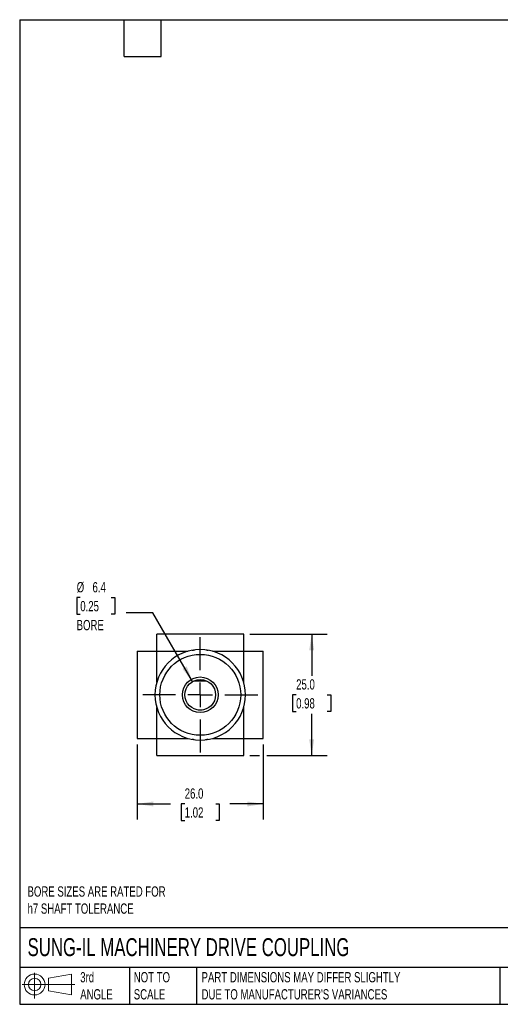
# Model space of a CAD drawing. Header units: millimetres. Extents: x 6 to 273, y 6 to 210.
# Tile 1 of 3: x 6 to 106, y 6 to 210. Entities that reach past the tile are written whole.
import ezdxf

# ---------------------------------------------------------------- set-up
doc = ezdxf.new("R2010")
doc.units = ezdxf.units.MM
doc.linetypes.add('SLD-Center', pattern=[19.05, 15.24, -1.27, 1.27, -1.27])
doc.linetypes.add('SLD-Solid', pattern=[0])
doc.layers.add('CENTER', color=40, linetype='SLD-Center')
doc.layers.add('SLD-DEFPOINTS', color=7, linetype='Continuous')
doc.layers.add('DIMENSIONS', color=140, linetype='SLD-Solid', lineweight=25)
doc.layers.add('TEXT', color=140, linetype='SLD-Solid', lineweight=25)
doc.styles.add('SLDTEXTSTYLE0', font='TXT', dxfattribs={"width": 0.7})
doc.dimstyles.new('SLDDIMSTYLE2', dxfattribs={"dimtxt": 2.158008, "dimasz": 3.302, "dimexe": 0, "dimexo": 0.0625, "dimgap": 0.539502, "dimtad": 0, "dimtih": 1, "dimtoh": 1, "dimdec": 1, "dimrnd": 1e-09, "dimzin": 12, "dimdsep": 46, "dimtxsty": 'SLDTEXTSTYLE0', "dimsah": 1, "dimcen": 0, "dimadec": 0, "dimazin": 3, "dimtfac": 1, "dimtdec": 1, "dimtofl": 0, "dimtmove": 0, "dimatfit": 3, "dimfxl": 0, "dimfrac": 2, "dimtolj": 1, "dimtzin": 12, "dimarcsym": 0})
doc.dimstyles.new('SLDDIMSTYLE4', dxfattribs={"dimtxt": 2.158008, "dimasz": 3.302, "dimexe": 0, "dimexo": 0.0625, "dimgap": 0.539502, "dimtad": 0, "dimtih": 1, "dimtoh": 1, "dimdec": 1, "dimrnd": 1e-09, "dimzin": 4, "dimdsep": 46, "dimtxsty": 'SLDTEXTSTYLE0', "dimsah": 1, "dimcen": 0.09, "dimadec": 0, "dimazin": 1, "dimtfac": 1, "dimtdec": 1, "dimtofl": 0, "dimtmove": 0, "dimatfit": 3, "dimfxl": 0, "dimfrac": 2, "dimtolj": 1, "dimtzin": 12, "dimarcsym": 0})

# ---------------------------------------------------------------- blocks, each defined once
blk = doc.blocks.new('Block11')
at = {"color": 7, "linetype": 'SLD-Solid', "lineweight": 18}
for p, q in [((2.59, 5.31), (2.59, 0)), ((5.48, 4.17), (10.18, 5.03)), ((5.48, 1.6), (5.48, 4.17)), ((10.18, 5.03), (10.18, 0.73)), ((0, 2.88), (10.87, 2.88)), ((5.48, 1.6), (10.18, 0.73))]:
    blk.add_line(p, q, dxfattribs=at)
for radius in [2.15, 1.29]:
    blk.add_circle((2.59, 2.88), radius, dxfattribs=at)
blk = doc.blocks.new('Block12')
at = {"layer": 'SLD-DEFPOINTS'}
blk.add_blockref('Block11', (0, 0), dxfattribs=at)
blk = doc.blocks.new('_D_9')
at = {"layer": 'DIMENSIONS'}
for p, q in [((18.86, 90.28), (18.14, 90.28)), ((18.14, 90.28), (18.14, 86.85)), ((25.27, 90.28), (26, 90.28)), ((26, 90.28), (26, 86.85)), ((18.14, 86.85), (18.86, 86.85)), ((26, 86.85), (25.27, 86.85)), ((33.87, 87.15), (28.31, 87.15)), ((42.05, 72.97), (33.87, 87.15))]:
    blk.add_line(p, q, dxfattribs=at)
blk.add_solid([(42.05, 72.97), (40.84, 76.08), (39.96, 75.57)], dxfattribs=at)
at = {"layer": 'DIMENSIONS', "char_height": 2.117, "attachment_point": 1, "style": 'SLDTEXTSTYLE0'}
for s, insert in [('%%c', (18.13, 93.49)), ('6.4', (21.39, 93.49)), ('0.25', (18.86, 89.58)), ('BORE', (18.11, 85.67))]:
    blk.add_mtext(s, dxfattribs=dict(at, insert=insert))
blk = doc.blocks.new('_D_10')
at = {"layer": 'DIMENSIONS'}
for p, q in [((30.63, 59.95), (30.63, 44.52)), ((56.65, 59.95), (56.65, 44.52)), ((30.63, 47.7), (37.51, 47.7)), ((40.43, 47.7), (39.71, 47.7)), ((39.71, 47.7), (39.71, 44.27)), ((46.85, 47.7), (47.57, 47.7)), ((47.57, 47.7), (47.57, 44.27)), ((56.65, 47.7), (49.77, 47.7)), ((39.71, 44.27), (40.43, 44.27)), ((47.57, 44.27), (46.85, 44.27))]:
    blk.add_line(p, q, dxfattribs=at)
for points in [[(30.63, 47.7), (33.93, 47.19), (33.93, 48.21)], [(56.65, 47.7), (53.35, 48.21), (53.35, 47.19)]]:
    blk.add_solid(points, dxfattribs=at)
at = {"layer": 'DIMENSIONS', "char_height": 2.117, "attachment_point": 1, "style": 'SLDTEXTSTYLE0'}
for s, insert in [('26.0', (40.43, 50.91)), ('1.02', (40.43, 47))]:
    blk.add_mtext(s, dxfattribs=dict(at, insert=insert))
blk = doc.blocks.new('_D_11')
at = {"layer": 'DIMENSIONS'}
for p, q in [((53.91, 82.72), (69.83, 82.72)), ((66.65, 82.72), (66.65, 74.13)), ((63.44, 70.22), (62.72, 70.22)), ((62.72, 70.22), (62.72, 66.79)), ((69.86, 70.22), (70.58, 70.22)), ((70.58, 70.22), (70.58, 66.79)), ((62.72, 66.79), (63.44, 66.79)), ((66.65, 57.72), (66.65, 66.31)), ((70.58, 66.79), (69.86, 66.79)), ((53.91, 57.72), (55.89, 57.72)), ((57.41, 57.72), (69.83, 57.72))]:
    blk.add_line(p, q, dxfattribs=at)
for points in [[(66.65, 82.72), (66.14, 79.42), (67.16, 79.42)], [(66.65, 57.72), (67.16, 61.02), (66.14, 61.02)]]:
    blk.add_solid(points, dxfattribs=at)
at = {"layer": 'DIMENSIONS', "char_height": 2.117, "attachment_point": 1, "style": 'SLDTEXTSTYLE0'}
for s, insert in [('25.0', (63.44, 73.43)), ('0.98', (63.44, 69.52))]:
    blk.add_mtext(s, dxfattribs=dict(at, insert=insert))
blk = doc.blocks.new('SW_CENTERMARKSYMBOL_3')
at = {"layer": 'CENTER', "color": 0}
for p, q in [((0, 5.08), (0, 11.89)), ((0, 0), (0, 2.54)), ((-5.08, 0), (-11.89, 0)), ((0, 0), (-2.54, 0)), ((0, 0), (0, -2.54)), ((0, 0), (2.54, 0)), ((5.08, 0), (11.89, 0)), ((0, -5.08), (0, -11.89))]:
    blk.add_line(p, q, dxfattribs=at)

msp = doc.modelspace()

# ---------------------------------------------------------------- linework, layer by layer
for p, q in [((52.64, 82.72), (34.64, 82.72)), ((30.63, 79.22), (30.63, 61.22)), ((34.66, 79.22), (41.11, 79.22)), ((34.66, 72.83), (34.66, 79.22)), ((46.17, 79.22), (52.62, 79.22)), ((52.62, 72.83), (52.62, 79.22)), ((56.65, 61.22), (56.65, 79.22)), ((42.35, 73.12), (42.39, 73.08)), ((42.39, 73.08), (44.89, 73.08)), ((44.89, 73.08), (44.93, 73.12)), ((34.66, 61.22), (34.66, 67.61)), ((43.66, 67.07), (43.24, 67.07)), ((44.04, 67.07), (43.66, 67.07)), ((52.62, 61.22), (52.62, 67.61)), ((34.66, 61.22), (41.11, 61.22)), ((46.17, 61.22), (52.62, 61.22)), ((34.64, 57.72), (52.64, 57.72))]:
    msp.add_line(p, q)
for radius in [8.35, 3.68, 3.17]:
    msp.add_circle((43.64, 70.22), radius)
for start, end in [(90, 270), (270, 90)]:
    msp.add_arc((43.64, 70.22), 9.35, start, end)
for points, knots in [([(34.64, 79.22), (34.64, 79.39), (34.64, 79.75), (34.64, 80.25), (34.64, 80.72), (34.64, 81.14), (34.64, 81.52), (34.64, 81.87), (34.64, 82.17), (34.64, 82.43), (34.64, 82.6), (34.64, 82.7), (34.64, 82.71), (34.64, 82.71)], [0, 0, 0, 0, 0.081028, 0.162072, 0.243299, 0.324935, 0.407429, 0.491062, 0.593033, 0.696907, 0.802446, 0.909173, 1, 1, 1, 1]), ([(52.64, 79.22), (52.64, 79.39), (52.64, 79.75), (52.64, 80.25), (52.64, 80.72), (52.64, 81.14), (52.64, 81.52), (52.64, 81.87), (52.64, 82.17), (52.64, 82.43), (52.64, 82.6), (52.64, 82.7), (52.64, 82.71), (52.64, 82.71)], [0, 0, 0, 0, 0.081028, 0.162072, 0.243299, 0.324935, 0.407429, 0.491062, 0.593033, 0.696907, 0.802446, 0.909173, 1, 1, 1, 1]), ([(42, 79.42), (42, 79.42), (41.99, 79.42), (42.05, 79.43), (42.14, 79.45), (42.28, 79.47), (42.42, 79.49), (42.52, 79.5), (42.55, 79.5)], [0, 0, 0, 0, 0.12787, 0.32067, 0.51901, 0.712903, 0.912269, 1, 1, 1, 1]), ([(44.93, 79.48), (44.97, 79.47), (45.06, 79.46), (45.17, 79.44), (45.25, 79.43), (45.29, 79.42), (45.29, 79.42), (45.28, 79.42)], [0, 0, 0, 0, 0.149456, 0.400419, 0.658803, 0.907151, 1, 1, 1, 1]), ([(30.63, 79.22), (30.63, 79.22), (30.62, 79.22), (30.67, 79.22), (30.79, 79.22), (31.02, 79.22), (31.33, 79.22), (31.7, 79.22), (32.11, 79.22), (32.55, 79.22), (33.03, 79.22), (33.55, 79.22), (34.1, 79.22), (34.47, 79.22), (34.66, 79.22)], [0, 0, 0, 0, 0.001635, 0.105558, 0.209008, 0.311586, 0.413006, 0.513111, 0.595635, 0.677367, 0.758461, 0.839205, 0.919675, 1, 1, 1, 1]), ([(52.62, 79.22), (52.81, 79.22), (53.18, 79.22), (53.73, 79.22), (54.25, 79.22), (54.73, 79.22), (55.17, 79.22), (55.58, 79.22), (55.95, 79.22), (56.26, 79.22), (56.49, 79.22), (56.61, 79.22), (56.66, 79.22), (56.65, 79.22), (56.65, 79.22)], [0, 0, 0, 0, 0.080325, 0.160795, 0.241539, 0.322633, 0.404365, 0.486889, 0.586994, 0.688414, 0.790992, 0.894442, 0.998365, 1, 1, 1, 1]), ([(30.63, 61.22), (30.63, 61.22), (30.62, 61.22), (30.67, 61.22), (30.79, 61.22), (31.02, 61.22), (31.33, 61.22), (31.7, 61.22), (32.11, 61.22), (32.55, 61.22), (33.03, 61.22), (33.55, 61.22), (34.1, 61.22), (34.47, 61.22), (34.66, 61.22)], [0, 0, 0, 0, 0.001635, 0.105558, 0.209008, 0.311586, 0.413006, 0.513111, 0.595635, 0.677367, 0.758461, 0.839205, 0.919675, 1, 1, 1, 1]), ([(34.64, 57.72), (34.64, 57.73), (34.64, 57.73), (34.64, 57.84), (34.64, 58.01), (34.64, 58.26), (34.64, 58.57), (34.64, 58.92), (34.64, 59.3), (34.64, 59.72), (34.64, 60.19), (34.64, 60.69), (34.64, 61.04), (34.64, 61.22)], [0, 0, 0, 0, 0.090827, 0.197554, 0.303093, 0.406967, 0.508938, 0.592571, 0.675065, 0.756701, 0.837928, 0.918972, 1, 1, 1, 1]), ([(42.35, 60.96), (42.31, 60.96), (42.22, 60.98), (42.11, 60.99), (42.03, 61.01), (41.99, 61.02), (41.99, 61.01), (42, 61.01)], [0, 0, 0, 0, 0.149729, 0.404334, 0.65892, 0.910879, 1, 1, 1, 1]), ([(45.28, 61.01), (45.28, 61.01), (45.29, 61.01), (45.23, 61.01), (45.14, 60.99), (45, 60.97), (44.86, 60.95), (44.76, 60.94), (44.73, 60.93)], [0, 0, 0, 0, 0.1279535, 0.3236322, 0.5193234, 0.7160649, 0.9128152, 1, 1, 1, 1]), ([(52.62, 61.22), (52.81, 61.22), (53.18, 61.22), (53.73, 61.22), (54.25, 61.22), (54.73, 61.22), (55.17, 61.22), (55.58, 61.22), (55.95, 61.22), (56.26, 61.22), (56.49, 61.22), (56.61, 61.22), (56.66, 61.22), (56.65, 61.22), (56.65, 61.22)], [0, 0, 0, 0, 0.080325, 0.160795, 0.241539, 0.322633, 0.404365, 0.486889, 0.586994, 0.688414, 0.790992, 0.894442, 0.998365, 1, 1, 1, 1]), ([(52.64, 57.72), (52.64, 57.73), (52.64, 57.73), (52.64, 57.84), (52.64, 58.01), (52.64, 58.26), (52.64, 58.57), (52.64, 58.92), (52.64, 59.3), (52.64, 59.72), (52.64, 60.19), (52.64, 60.69), (52.64, 61.04), (52.64, 61.22)], [0, 0, 0, 0, 0.090827, 0.197554, 0.303093, 0.406967, 0.508938, 0.592571, 0.675065, 0.756701, 0.837928, 0.918972, 1, 1, 1, 1])]:
    msp.add_open_spline(points, degree=3, knots=knots)
at = {"layer": 'TEXT'}
for p, q in [((6.35, 209.55), (273.05, 209.55)), ((6.35, 209.55), (6.35, 6.35)), ((27.94, 201.93), (27.94, 209.55)), ((35.56, 201.93), (35.56, 209.55)), ((27.94, 201.93), (35.56, 201.93)), ((273.05, 22.13), (6.35, 22.13)), ((273.05, 13.97), (6.35, 13.97)), ((29.04, 13.97), (29.04, 6.35)), ((42.84, 13.97), (42.84, 6.35)), ((105.48, 13.97), (105.48, 6.35)), ((6.35, 6.35), (273.05, 6.35))]:
    msp.add_line(p, q, dxfattribs=at)

# ---------------------------------------------------------------- block references
at = {"layer": 'CENTER'}
msp.add_blockref('SW_CENTERMARKSYMBOL_3', (43.64, 70.22), dxfattribs=at)
at = {"layer": 'SLD-DEFPOINTS'}
msp.add_blockref('Block12', (6.84, 7.55), dxfattribs=at)

# ---------------------------------------------------------------- texts
at = {"layer": 'TEXT', "attachment_point": 1, "style": 'SLDTEXTSTYLE0'}
for s, insert, char_height in [('BORE SIZES ARE RATED FOR^Jh7 SHAFT TOLERANCE', (7.97, 30.69), 2.1167), ('SUNG-IL MACHINERY DRIVE COUPLING', (7.97, 20), 3.7042), ('3rd^JANGLE', (18.85, 13), 2.117), ('NOT TO^JSCALE', (29.91, 13), 2.1167), ("PART DIMENSIONS MAY DIFFER SLIGHTLY ^JDUE TO MANUFACTURER'S VARIANCES", (43.91, 13), 2.1167)]:
    msp.add_mtext(s, dxfattribs=dict(at, insert=insert, char_height=char_height))

# ---------------------------------------------------------------- dimensions: what is measured, and where the dimension line sits
at = {"layer": 'DIMENSIONS'}
dim = msp.add_diameter_dim_2p(p1=(45.2275, 67.4691), p2=(42.0525, 72.9684), text='<>\\PBORE', dimstyle='SLDDIMSTYLE2', dxfattribs=at)
dim.commit()
dim.dimension.update_dxf_attribs({"geometry": '_D_9', "text_midpoint": (22.068, 88.2605), "dimtype": 163})
dim = msp.add_linear_dim(base=(66.65, 57.72), p1=(52.64, 82.72), p2=(52.64, 57.72), angle=90, dimstyle='SLDDIMSTYLE4', dxfattribs=at)
dim.commit()
dim.dimension.update_dxf_attribs({"geometry": '_D_11', "text_midpoint": (66.65, 70.22), "dimtype": 160})
dim = msp.add_linear_dim(base=(56.65, 47.7), p1=(30.63, 61.22), p2=(56.65, 61.22), dimstyle='SLDDIMSTYLE4', dxfattribs=at)
dim.commit()
dim.dimension.update_dxf_attribs({"geometry": '_D_10', "text_midpoint": (43.64, 47.7), "dimtype": 160})

doc.saveas('drawing.dxf')
